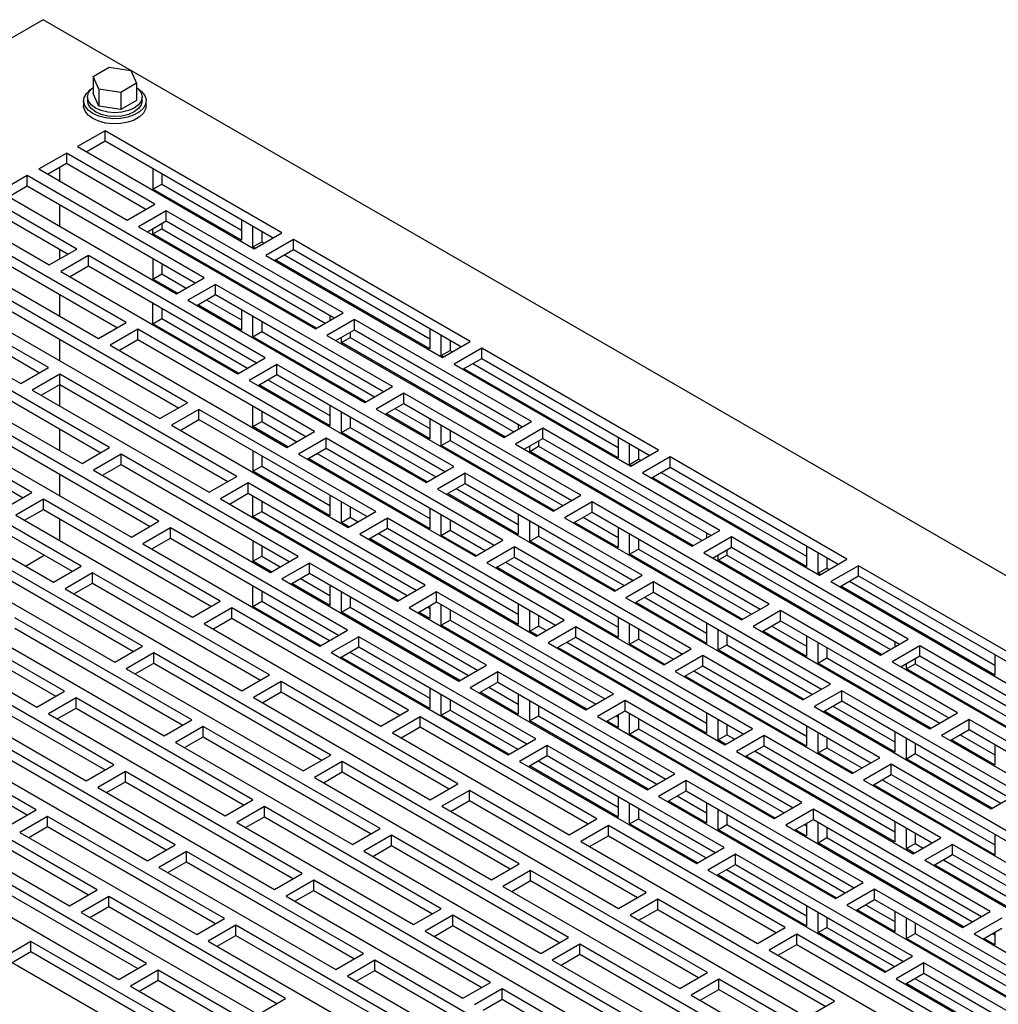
# Model space of a CAD drawing. Header units: inches. Extents: x 0 to 77, y 0 to 59.5.
# Tile 7 of 10: x 51.7 to 59.6, y 20 to 27.8. Entities that reach past the tile are written whole.
import ezdxf

# ---------------------------------------------------------------- set-up
doc = ezdxf.new("R2010")
doc.units = ezdxf.units.IN
doc.header["$LTSCALE"] = 7
doc.header["$MEASUREMENT"] = 0

msp = doc.modelspace()

# ---------------------------------------------------------------- linework, layer by layer
for p, q in [((51.9199, 27.8328), (44.7604, 23.6997)), ((72.0724, 16.199), (51.9199, 27.8328)), ((52.3201, 27.3787), (52.4477, 27.4523)), ((52.4477, 27.4523), (52.622, 27.4254)), ((52.622, 27.4254), (52.6687, 27.3248)), ((52.3668, 27.2781), (52.3201, 27.3787)), ((52.3201, 27.3787), (52.3201, 27.2419)), ((52.6687, 27.3248), (52.5411, 27.2511)), ((52.6687, 27.3248), (52.6687, 27.188)), ((52.3668, 27.1413), (52.3201, 27.2419)), ((52.5411, 27.2511), (52.3668, 27.2781)), ((52.3668, 27.2781), (52.3668, 27.1413)), ((52.5411, 27.2511), (52.5411, 27.1144)), ((52.2444, 27.1848), (52.2444, 27.1439)), ((52.2756, 27.215), (52.2756, 27.1848)), ((52.6687, 27.188), (52.5411, 27.1144)), ((52.7131, 27.1848), (52.7131, 27.215)), ((52.7444, 27.1439), (52.7444, 27.1848)), ((52.5411, 27.1144), (52.3668, 27.1413)), ((52.4157, 26.9454), (52.1948, 26.8179)), ((53.8299, 26.129), (52.4157, 26.9454)), ((52.4157, 26.8638), (52.4157, 26.9454)), ((52.2655, 26.7771), (52.4157, 26.8638)), ((52.4157, 26.8638), (53.7592, 26.0882)), ((51.8854, 26.6393), (52.1064, 26.7669)), ((52.8135, 26.3586), (52.1064, 26.7669)), ((52.1064, 26.7669), (52.1064, 26.6852)), ((52.1948, 26.8179), (53.609, 26.0015)), ((51.9561, 26.5985), (52.1064, 26.6852)), ((52.1064, 26.6852), (52.7428, 26.3178)), ((51.8854, 26.6393), (52.5925, 26.2311)), ((52.0525, 26.6541), (52.0525, 26.5429)), ((52.7993, 26.6423), (52.7993, 26.4779)), ((51.7935, 26.5862), (51.5725, 26.4587)), ((53.2077, 25.7698), (51.7935, 26.5862)), ((51.7935, 26.5046), (51.7935, 26.5862)), ((52.87, 26.6015), (52.87, 26.5188)), ((51.5725, 26.4587), (52.9867, 25.6423)), ((51.6432, 26.4178), (51.7935, 26.5046)), ((51.7935, 26.5046), (53.137, 25.729)), ((52.7993, 26.4779), (52.87, 26.5188)), ((53.5064, 26.0697), (52.7993, 26.4779)), ((52.87, 26.5188), (53.5064, 26.1514)), ((52.1912, 25.9994), (51.4841, 26.4076)), ((51.4841, 26.326), (52.1205, 25.9586)), ((52.0525, 26.3551), (52.0525, 26.1816)), ((52.5925, 26.2311), (52.8135, 26.3586)), ((52.9054, 26.3056), (52.6844, 26.178)), ((54.3196, 25.4892), (52.9054, 26.3056)), ((52.9054, 26.2239), (52.9054, 26.3056)), ((52.5854, 25.4106), (51.1712, 26.227)), ((51.2631, 26.2801), (51.9702, 25.8719)), ((52.7551, 26.1372), (52.9054, 26.2239)), ((52.9054, 26.2239), (54.2489, 25.4483)), ((53.5064, 26.2341), (53.5064, 26.0697)), ((51.1712, 26.1453), (52.5147, 25.3698)), ((52.6844, 26.178), (54.0986, 25.3616)), ((52.7993, 26.1207), (52.7993, 26.1627)), ((52.7993, 26.1207), (52.87, 26.1615)), ((52.87, 26.2035), (52.87, 26.1615)), ((52.87, 26.1615), (54.1772, 25.4069)), ((53.5984, 26.0167), (53.5984, 26.1811)), ((53.6691, 26.1402), (53.6691, 26.0575)), ((50.9502, 26.0994), (52.3645, 25.283)), ((54.1064, 25.3661), (52.7993, 26.1207)), ((53.5984, 26.0167), (53.6691, 26.0575)), ((53.609, 26.0015), (53.8299, 26.129)), ((53.6691, 26.0575), (53.6875, 26.0468)), ((53.9219, 26.076), (53.7009, 25.9484)), ((55.3361, 25.2596), (53.9219, 26.076)), ((53.9219, 25.9943), (53.9219, 26.076)), ((51.9702, 25.8719), (52.1912, 25.9994)), ((52.0525, 25.9979), (52.0525, 25.9193)), ((53.6168, 26.006), (53.5984, 26.0167)), ((53.7716, 25.9076), (53.9219, 25.9943)), ((53.9219, 25.9943), (55.2654, 25.2187)), ((52.2831, 25.9464), (52.0622, 25.8188)), ((53.6974, 25.13), (52.2831, 25.9464)), ((52.2831, 25.8647), (52.2831, 25.9464)), ((52.7993, 25.9239), (52.7993, 25.7594)), ((53.7009, 25.9484), (55.1151, 25.132)), ((55.0126, 25.2003), (53.7795, 25.9121)), ((53.8502, 25.9529), (55.0126, 25.2819)), ((51.9632, 25.0514), (50.549, 25.8678)), ((52.1329, 25.778), (52.2831, 25.8647)), ((52.2831, 25.8647), (53.6266, 25.0891)), ((52.87, 25.8831), (52.87, 25.8002)), ((50.549, 25.7861), (51.8925, 25.0105)), ((52.0622, 25.8188), (53.4764, 25.0024)), ((52.7993, 25.7594), (52.87, 25.8002)), ((52.9945, 25.6467), (52.7993, 25.7594)), ((52.87, 25.8002), (53.0652, 25.6875)), ((52.9867, 25.6423), (53.2077, 25.7698)), ((50.328, 25.7402), (51.7422, 24.9238)), ((53.2996, 25.7167), (53.0786, 25.5892)), ((54.7138, 24.9003), (53.2996, 25.7167)), ((53.2996, 25.6351), (53.2996, 25.7167)), ((53.0751, 24.7707), (51.6609, 25.5871)), ((52.0525, 25.6366), (52.0525, 25.4632)), ((53.0786, 25.5892), (54.4929, 24.7728)), ((53.1494, 25.5484), (53.2996, 25.6351)), ((53.2278, 25.5937), (53.5064, 25.4328)), ((53.2996, 25.6351), (54.6431, 24.8595)), ((51.6609, 25.5055), (53.0044, 24.7299)), ((52.7993, 25.4021), (52.7993, 25.5667)), ((52.87, 25.5259), (52.87, 25.443)), ((53.5064, 25.3512), (53.1571, 25.5528)), ((53.5064, 25.5157), (53.5064, 25.3512)), ((51.4399, 25.4596), (52.8541, 24.6432)), ((52.7993, 25.4021), (52.87, 25.443)), ((52.87, 25.443), (53.5548, 25.0477)), ((53.5984, 25.2981), (53.5984, 25.4626)), ((54.0986, 25.3616), (54.3196, 25.4892)), ((54.4115, 25.4361), (54.1906, 25.3085)), ((54.2135, 25.4688), (54.2135, 25.4279)), ((55.8257, 24.6197), (54.4115, 25.4361)), ((54.4115, 25.3545), (54.4115, 25.4361)), ((52.3645, 25.283), (52.5854, 25.4106)), ((52.6774, 25.3575), (52.4564, 25.23)), ((54.0916, 24.5411), (52.6774, 25.3575)), ((52.6774, 25.2759), (52.6774, 25.3575)), ((53.4841, 25.0068), (52.7993, 25.4021)), ((53.6691, 25.4218), (53.6691, 25.3389)), ((54.2613, 25.2677), (54.4115, 25.3545)), ((54.4115, 25.3545), (55.755, 24.5789)), ((55.0126, 25.3647), (55.0126, 25.2003)), ((52.0525, 25.2794), (52.0525, 25.106)), ((52.5271, 25.1891), (52.6774, 25.2759)), ((52.6774, 25.2759), (54.0208, 24.5003)), ((53.5984, 25.2981), (53.6691, 25.3389)), ((54.5006, 24.7773), (53.5984, 25.2981)), ((53.6691, 25.3389), (54.5713, 24.8181)), ((54.1906, 25.3085), (55.6048, 24.4921)), ((54.3055, 25.2512), (54.3055, 25.2932)), ((54.3055, 25.2512), (54.3762, 25.292)), ((54.3762, 25.334), (54.3762, 25.292)), ((54.3762, 25.292), (55.6833, 24.5375)), ((55.1045, 25.1472), (55.1045, 25.3116)), ((55.1752, 25.2708), (55.1752, 25.188)), ((52.4528, 24.4115), (51.0386, 25.2279)), ((52.4564, 25.23), (53.8706, 24.4136)), ((55.6126, 24.4966), (54.3055, 25.2512)), ((55.1151, 25.132), (55.3361, 25.2596)), ((55.428, 25.2065), (55.207, 25.0789)), ((56.8422, 24.3901), (55.428, 25.2065)), ((55.428, 25.1248), (55.428, 25.2065)), ((51.0386, 25.1463), (52.3821, 24.3707)), ((53.4764, 25.0024), (53.6974, 25.13)), ((55.1045, 25.1472), (55.1752, 25.188)), ((55.123, 25.1365), (55.1045, 25.1472)), ((55.1752, 25.188), (55.1937, 25.1773)), ((55.2778, 25.0381), (55.428, 25.1248)), ((55.428, 25.1248), (56.7715, 24.3493)), ((50.8177, 25.1004), (52.2319, 24.284)), ((51.7422, 24.9238), (51.9632, 25.0514)), ((53.7893, 25.0769), (53.5683, 24.9493)), ((55.2035, 24.2605), (53.7893, 25.0769)), ((53.7893, 24.9952), (53.7893, 25.0769)), ((55.207, 25.0789), (56.6212, 24.2625)), ((56.5187, 24.3308), (55.2856, 25.0426)), ((55.3563, 25.0835), (56.5187, 24.4124)), ((52.0551, 24.9983), (51.8341, 24.8707)), ((53.4693, 24.1819), (52.0551, 24.9983)), ((52.0551, 24.9167), (52.0551, 24.9983)), ((53.639, 24.9085), (53.7893, 24.9952)), ((53.7174, 24.9538), (54.2135, 24.6674)), ((53.7893, 24.9952), (55.1328, 24.2197)), ((51.9049, 24.8299), (52.0551, 24.9167)), ((52.0525, 24.9151), (52.0525, 24.7447)), ((52.0551, 24.9167), (53.3986, 24.1411)), ((53.5683, 24.9493), (54.9825, 24.1329)), ((54.2135, 24.5857), (53.6467, 24.9129)), ((54.4929, 24.7728), (54.7138, 24.9003)), ((51.8306, 24.0523), (50.4164, 24.8687)), ((51.8341, 24.8707), (53.2483, 24.0543)), ((54.8057, 24.8473), (54.5848, 24.7197)), ((56.22, 24.0309), (54.8057, 24.8473)), ((54.8057, 24.7656), (54.8057, 24.8473)), ((50.4164, 24.787), (51.7599, 24.0115)), ((52.8541, 24.6432), (53.0751, 24.7707)), ((53.167, 24.7177), (52.9461, 24.5901)), ((54.5812, 23.9013), (53.167, 24.7177)), ((53.167, 24.636), (53.167, 24.7177)), ((53.5984, 24.5795), (53.5984, 24.7442)), ((54.2135, 24.7503), (54.2135, 24.5857)), ((54.5848, 24.7197), (55.999, 23.9033)), ((54.6555, 24.6789), (54.8057, 24.7656)), ((54.734, 24.7242), (55.0126, 24.5633)), ((54.8057, 24.7656), (56.1492, 23.99)), ((52.8471, 23.8227), (51.4328, 24.6391)), ((53.6691, 24.7034), (53.6691, 24.6204)), ((54.3055, 24.5327), (54.3055, 24.6972)), ((54.3762, 24.6564), (54.3762, 24.5735)), ((55.0126, 24.4817), (54.6633, 24.6834)), ((55.0126, 24.6462), (55.0126, 24.4817)), ((52.0525, 24.561), (52.0525, 24.3875)), ((52.9461, 24.5901), (54.3603, 23.7737)), ((53.0168, 24.5493), (53.167, 24.636)), ((53.167, 24.636), (54.5105, 23.8604)), ((53.5984, 24.5795), (53.6691, 24.6204)), ((53.8783, 24.418), (53.5984, 24.5795)), ((53.6691, 24.6204), (53.949, 24.4588)), ((54.3055, 24.5327), (54.3762, 24.5735)), ((54.3762, 24.5735), (55.0609, 24.1782)), ((55.1045, 24.4286), (55.1045, 24.5932)), ((55.6048, 24.4921), (55.8257, 24.6197)), ((55.9177, 24.5666), (55.6967, 24.4391)), ((55.7197, 24.5993), (55.7197, 24.5585)), ((57.3319, 23.7502), (55.9177, 24.5666)), ((55.9177, 24.485), (55.9177, 24.5666)), ((51.2119, 24.5115), (52.6261, 23.6951)), ((51.4328, 24.5574), (52.7763, 23.7819)), ((53.8706, 24.4136), (54.0916, 24.5411)), ((54.1835, 24.4881), (53.9625, 24.3605)), ((55.5977, 23.6716), (54.1835, 24.4881)), ((54.1835, 24.4064), (54.1835, 24.4881)), ((54.9902, 24.1374), (54.3055, 24.5327)), ((55.1752, 24.5523), (55.1752, 24.4695)), ((55.7674, 24.3982), (55.9177, 24.485)), ((55.9177, 24.485), (57.2612, 23.7094)), ((56.5187, 24.4952), (56.5187, 24.3308)), ((52.2319, 24.284), (52.4528, 24.4115)), ((54.0332, 24.3197), (54.1835, 24.4064)), ((54.1835, 24.4064), (55.527, 23.6308)), ((55.1045, 24.4286), (55.1752, 24.4695)), ((56.0067, 23.9078), (55.1045, 24.4286)), ((55.1752, 24.4695), (56.0775, 23.9486)), ((55.6967, 24.4391), (57.1109, 23.6227)), ((55.8116, 24.3817), (55.8116, 24.4237)), ((55.8116, 24.3817), (55.8823, 24.4226)), ((55.8823, 24.4646), (55.8823, 24.4226)), ((55.8823, 24.4226), (57.1894, 23.668)), ((56.6106, 24.2777), (56.6106, 24.4421)), ((52.5448, 24.3584), (52.3238, 24.2309)), ((53.959, 23.542), (52.5448, 24.3584)), ((52.5448, 24.2768), (52.5448, 24.3584)), ((53.5984, 24.387), (53.5984, 24.2223)), ((53.6691, 24.3462), (53.6691, 24.2631)), ((53.9625, 24.3605), (55.3767, 23.5441)), ((55.0126, 23.7631), (54.0409, 24.3241)), ((54.1116, 24.3649), (55.0126, 23.8448)), ((57.1187, 23.6272), (55.8116, 24.3817)), ((56.6212, 24.2625), (56.8422, 24.3901)), ((56.6813, 24.4013), (56.6813, 24.3185)), ((56.9341, 24.337), (56.7132, 24.2095)), ((58.3484, 23.5206), (56.9341, 24.337)), ((56.9341, 24.2554), (56.9341, 24.337)), ((52.2248, 23.4635), (50.8106, 24.2799)), ((52.3945, 24.1901), (52.5448, 24.2768)), ((52.5448, 24.2768), (53.8883, 23.5012)), ((53.5984, 24.2223), (53.6691, 24.2631)), ((53.6691, 24.2631), (54.2135, 23.9488)), ((54.9825, 24.1329), (55.2035, 24.2605)), ((56.6106, 24.2777), (56.6813, 24.3185)), ((56.6291, 24.2671), (56.6106, 24.2777)), ((56.6813, 24.3185), (56.6998, 24.3079)), ((56.7839, 24.1686), (56.9341, 24.2554)), ((56.9341, 24.2554), (58.2776, 23.4798)), ((50.8106, 24.1982), (52.1541, 23.4226)), ((52.0525, 24.1997), (52.0525, 24.0263)), ((52.3238, 24.2309), (53.738, 23.4145)), ((53.2483, 24.0543), (53.4693, 24.1819)), ((54.2135, 23.8672), (53.5984, 24.2223)), ((55.2954, 24.2074), (55.0744, 24.0798)), ((56.7096, 23.391), (55.2954, 24.2074)), ((55.2954, 24.1258), (55.2954, 24.2074)), ((56.7132, 24.2095), (58.1274, 23.393)), ((58.0249, 23.4613), (56.7917, 24.1732)), ((56.8625, 24.214), (58.0249, 23.5429)), ((50.5896, 24.1523), (52.0038, 23.3359)), ((53.5612, 24.1288), (53.3403, 24.0013)), ((54.9755, 23.3124), (53.5612, 24.1288)), ((53.5612, 24.0472), (53.5612, 24.1288)), ((55.1452, 24.039), (55.2954, 24.1258)), ((55.2954, 24.1258), (56.6389, 23.3502)), ((51.6096, 23.9247), (51.8306, 24.0523)), ((53.411, 23.9604), (53.5612, 24.0472)), ((53.5612, 24.0472), (54.9047, 23.2716)), ((53.5984, 23.861), (53.5984, 24.0257)), ((54.2135, 24.0319), (54.2135, 23.8672)), ((55.0744, 24.0798), (56.4887, 23.2634)), ((55.7197, 23.7163), (55.1529, 24.0435)), ((55.2236, 24.0843), (55.7197, 23.7979)), ((55.999, 23.9033), (56.22, 24.0309)), ((51.9225, 23.9992), (51.7015, 23.8717)), ((53.3367, 23.1828), (51.9225, 23.9992)), ((51.9225, 23.9176), (51.9225, 23.9992)), ((53.3403, 24.0013), (54.7545, 23.1849)), ((53.6691, 23.9849), (53.6691, 23.9018)), ((54.3055, 23.8141), (54.3055, 23.9788)), ((54.3762, 23.938), (54.3762, 23.8549)), ((56.3119, 23.9778), (56.0909, 23.8502)), ((57.7261, 23.1614), (56.3119, 23.9778)), ((56.3119, 23.8961), (56.3119, 23.9778)), ((51.7015, 23.8717), (53.1158, 23.0553)), ((51.7723, 23.8308), (51.9225, 23.9176)), ((51.9225, 23.9176), (53.266, 23.142)), ((53.5984, 23.861), (53.6691, 23.9018)), ((54.762, 23.1892), (53.5984, 23.861)), ((53.6691, 23.9018), (54.8327, 23.23)), ((54.3055, 23.8141), (54.3762, 23.8549)), ((54.3603, 23.7737), (54.5812, 23.9013)), ((54.3762, 23.8549), (54.4386, 23.8189)), ((55.0126, 23.9278), (55.0126, 23.7631)), ((55.1045, 23.7101), (55.1045, 23.8747)), ((55.7197, 23.8808), (55.7197, 23.7163)), ((56.1616, 23.8094), (56.3119, 23.8961)), ((56.2401, 23.8547), (56.5187, 23.6939)), ((56.3119, 23.8961), (57.6554, 23.1206)), ((52.0525, 23.8426), (52.0525, 23.6691)), ((52.6261, 23.6951), (52.8471, 23.8227)), ((54.3679, 23.7781), (54.3055, 23.8141)), ((54.6732, 23.8482), (54.4522, 23.7206)), ((56.0874, 23.0318), (54.6732, 23.8482)), ((54.6732, 23.7665), (54.6732, 23.8482)), ((55.1752, 23.8339), (55.1752, 23.7509)), ((55.8116, 23.6632), (55.8116, 23.8278)), ((55.8823, 23.7869), (55.8823, 23.704)), ((56.0909, 23.8502), (57.5051, 23.0338)), ((56.5187, 23.6122), (56.1694, 23.8139)), ((56.5187, 23.7767), (56.5187, 23.6122)), ((52.939, 23.7696), (52.718, 23.6421)), ((54.3532, 22.9532), (52.939, 23.7696)), ((52.939, 23.688), (52.939, 23.7696)), ((54.4522, 23.7206), (55.8664, 22.9042)), ((54.5229, 23.6798), (54.6732, 23.7665)), ((54.6012, 23.725), (55.7197, 23.0793)), ((54.6732, 23.7665), (56.0167, 22.991)), ((55.1045, 23.7101), (55.1752, 23.7509)), ((55.3844, 23.5485), (55.1045, 23.7101)), ((55.1752, 23.7509), (55.4551, 23.5893)), ((55.8116, 23.6632), (55.8823, 23.704)), ((55.8823, 23.704), (56.5671, 23.3087)), ((56.6106, 23.5592), (56.6106, 23.7237)), ((57.1109, 23.6227), (57.3319, 23.7502)), ((57.4238, 23.6972), (57.2028, 23.5696)), ((57.2258, 23.7298), (57.2258, 23.689)), ((58.838, 22.8807), (57.4238, 23.6972)), ((57.4238, 23.6155), (57.4238, 23.6972)), ((52.7145, 22.8236), (51.3003, 23.64)), ((52.718, 23.6421), (54.1322, 22.8256)), ((52.7887, 23.6012), (52.939, 23.688)), ((52.939, 23.688), (54.2825, 22.9124)), ((53.5984, 23.6686), (53.5984, 23.5038)), ((53.6691, 23.6278), (53.6691, 23.5446)), ((55.7197, 22.9977), (54.5305, 23.6842)), ((55.3767, 23.5441), (55.5977, 23.6716)), ((55.6896, 23.6186), (55.4687, 23.491)), ((57.1038, 22.8022), (55.6896, 23.6186)), ((55.6896, 23.5369), (55.6896, 23.6186)), ((56.4964, 23.2679), (55.8116, 23.6632)), ((56.6813, 23.6829), (56.6813, 23.6)), ((57.2736, 23.5288), (57.4238, 23.6155)), ((57.4238, 23.6155), (58.7673, 22.8399)), ((58.0249, 23.6257), (58.0249, 23.4613)), ((51.3003, 23.5584), (52.6438, 22.7828)), ((51.7799, 23.4652), (51.9301, 23.5519)), ((53.5984, 23.5038), (53.6691, 23.5446)), ((53.6691, 23.5446), (53.8162, 23.4596)), ((53.738, 23.4145), (53.959, 23.542)), ((55.5394, 23.4502), (55.6896, 23.5369)), ((55.6896, 23.5369), (57.0331, 22.7613)), ((56.6106, 23.5592), (56.6813, 23.6)), ((57.5129, 23.0383), (56.6106, 23.5592)), ((56.6813, 23.6), (57.5836, 23.0791)), ((57.2028, 23.5696), (58.6171, 22.7532)), ((57.3177, 23.5123), (57.3177, 23.5543)), ((57.3177, 23.5123), (57.3885, 23.5531)), ((57.3885, 23.5951), (57.3885, 23.5531)), ((57.3885, 23.5531), (58.6956, 22.7985)), ((58.1168, 23.4082), (58.1168, 23.5726)), ((51.0793, 23.5124), (52.4935, 22.696)), ((52.0038, 23.3359), (52.2248, 23.4635)), ((53.7455, 23.4188), (53.5984, 23.5038)), ((54.0509, 23.489), (53.8299, 23.3614)), ((55.4651, 22.6726), (54.0509, 23.489)), ((54.0509, 23.4073), (54.0509, 23.489)), ((55.4687, 23.491), (56.8829, 22.6746)), ((55.6177, 23.4954), (56.5187, 22.9753)), ((58.6249, 22.7577), (57.3177, 23.5123)), ((58.1274, 23.393), (58.3484, 23.5206)), ((58.1875, 23.5318), (58.1875, 23.4491)), ((58.4403, 23.4675), (58.2193, 23.34)), ((59.8545, 22.6511), (58.4403, 23.4675)), ((58.4403, 23.3859), (58.4403, 23.4675)), ((52.3167, 23.4104), (52.0958, 23.2828)), ((53.7309, 22.594), (52.3167, 23.4104)), ((52.3167, 23.3287), (52.3167, 23.4104)), ((53.9007, 23.3206), (54.0509, 23.4073)), ((54.0509, 23.4073), (55.3944, 22.6317)), ((56.5187, 22.8937), (55.547, 23.4546)), ((56.4887, 23.2634), (56.7096, 23.391)), ((58.1168, 23.4082), (58.1875, 23.4491)), ((58.1352, 23.3976), (58.1168, 23.4082)), ((58.1875, 23.4491), (58.2059, 23.4384)), ((58.29, 23.2992), (58.4403, 23.3859)), ((58.4403, 23.3859), (59.7838, 22.6103)), ((52.1665, 23.242), (52.3167, 23.3287)), ((52.3167, 23.3287), (53.6602, 22.5532)), ((53.5984, 23.1424), (53.5984, 23.3073)), ((53.8299, 23.3614), (55.2442, 22.545)), ((54.2135, 23.1486), (53.9082, 23.3249)), ((53.9789, 23.3657), (54.2135, 23.2303)), ((54.2135, 23.3134), (54.2135, 23.1486)), ((54.7545, 23.1849), (54.9755, 23.3124)), ((56.8016, 23.3379), (56.5806, 23.2104)), ((58.2158, 22.5215), (56.8016, 23.3379)), ((56.8016, 23.2563), (56.8016, 23.3379)), ((58.2193, 23.34), (59.6335, 22.5236)), ((59.531, 22.5918), (58.2979, 23.3037)), ((58.3686, 23.3445), (59.531, 22.6735)), ((52.0922, 22.4644), (50.678, 23.2808)), ((52.0958, 23.2828), (53.51, 22.4664)), ((53.6691, 23.2665), (53.6691, 23.1833)), ((54.3055, 23.0956), (54.3055, 23.2604)), ((55.0674, 23.2594), (54.8464, 23.1318)), ((56.4816, 22.443), (55.0674, 23.2594)), ((55.0674, 23.1777), (55.0674, 23.2594)), ((56.6513, 23.1695), (56.8016, 23.2563)), ((56.8016, 23.2563), (58.145, 22.4807)), ((50.457, 23.1532), (51.8713, 22.3368)), ((50.678, 23.1991), (52.0215, 22.4236)), ((53.1158, 23.0553), (53.3367, 23.1828)), ((53.5984, 23.1424), (53.6691, 23.1833)), ((53.6691, 23.1833), (54.2104, 22.8708)), ((54.3762, 23.2195), (54.3762, 23.1364)), ((54.9171, 23.091), (55.0674, 23.1777)), ((55.0126, 23.1461), (55.0126, 23.0446)), ((55.0674, 23.1777), (56.4109, 22.4021)), ((55.1045, 22.9915), (55.1045, 23.1563)), ((55.7197, 23.1624), (55.7197, 22.9977)), ((56.5806, 23.2104), (57.9948, 22.394)), ((57.2258, 22.8468), (56.659, 23.174)), ((56.7297, 23.2148), (57.2258, 22.9284)), ((57.5051, 23.0338), (57.7261, 23.1614)), ((53.4287, 23.1298), (53.2077, 23.0022)), ((54.8429, 22.3133), (53.4287, 23.1298)), ((53.4287, 23.0481), (53.4287, 23.1298)), ((54.1397, 22.8299), (53.5984, 23.1424)), ((54.3055, 23.0956), (54.3762, 23.1364)), ((55.2517, 22.5493), (54.3055, 23.0956)), ((54.3762, 23.1364), (55.3224, 22.5902)), ((54.8464, 23.1318), (56.2606, 22.3154)), ((55.0126, 23.0446), (54.9247, 23.0953)), ((54.9954, 23.1361), (55.0126, 23.1262)), ((55.1752, 23.1155), (55.1752, 23.0323)), ((55.8116, 22.9446), (55.8116, 23.1093)), ((55.8823, 23.0685), (55.8823, 22.9855)), ((57.818, 23.1083), (57.5971, 22.9808)), ((59.2322, 22.2919), (57.818, 23.1083)), ((57.818, 23.0267), (57.818, 23.1083)), ((53.1087, 22.2348), (51.6945, 23.0512)), ((53.2077, 23.0022), (54.6219, 22.1858)), ((53.2784, 22.9614), (53.4287, 23.0481)), ((53.4287, 23.0481), (54.7721, 22.2725)), ((55.1045, 22.9915), (55.1752, 23.0323)), ((56.2682, 22.3197), (55.1045, 22.9915)), ((55.1752, 23.0323), (56.3389, 22.3606)), ((55.8116, 22.9446), (55.8823, 22.9855)), ((55.8664, 22.9042), (56.0874, 23.0318)), ((55.8823, 22.9855), (55.9447, 22.9494)), ((56.5187, 23.0583), (56.5187, 22.8937)), ((56.6106, 22.8406), (56.6106, 23.0052)), ((57.2258, 23.0114), (57.2258, 22.8468)), ((57.6678, 22.9399), (57.818, 23.0267)), ((57.818, 23.0267), (59.1615, 22.2511)), ((51.4735, 22.9236), (52.8877, 22.1072)), ((51.6945, 22.9695), (53.038, 22.1939)), ((54.1322, 22.8256), (54.3532, 22.9532)), ((55.874, 22.9086), (55.8116, 22.9446)), ((56.1793, 22.9787), (55.9583, 22.8512)), ((57.5935, 22.1623), (56.1793, 22.9787)), ((56.1793, 22.8971), (56.1793, 22.9787)), ((56.6813, 22.9644), (56.6813, 22.8814)), ((57.3177, 22.7937), (57.3177, 22.9583)), ((57.3885, 22.9175), (57.3885, 22.8345)), ((57.5971, 22.9808), (59.0113, 22.1644)), ((58.0249, 22.7427), (57.6755, 22.9444)), ((57.7462, 22.9852), (58.0249, 22.8244)), ((58.0249, 22.9073), (58.0249, 22.7427)), ((54.4451, 22.9001), (54.2242, 22.7726)), ((55.8593, 22.0837), (54.4451, 22.9001)), ((54.4451, 22.8185), (54.4451, 22.9001)), ((55.9583, 22.8512), (57.3725, 22.0347)), ((56.0291, 22.8103), (56.1793, 22.8971)), ((56.1074, 22.8555), (57.2258, 22.2099)), ((56.1793, 22.8971), (57.5228, 22.1215)), ((56.6106, 22.8406), (56.6813, 22.8814)), ((56.8905, 22.679), (56.6106, 22.8406)), ((56.6813, 22.8814), (56.9612, 22.7198)), ((57.3177, 22.7937), (57.3885, 22.8345)), ((57.3885, 22.8345), (58.0732, 22.4392)), ((58.1168, 22.6897), (58.1168, 22.8542)), ((58.6171, 22.7532), (58.838, 22.8807)), ((58.732, 22.8603), (58.732, 22.8195)), ((52.4935, 22.696), (52.7145, 22.8236)), ((52.8064, 22.7705), (52.5854, 22.643)), ((54.2206, 21.9541), (52.8064, 22.7705)), ((52.8064, 22.6889), (52.8064, 22.7705)), ((54.2242, 22.7726), (55.6384, 21.9562)), ((54.2949, 22.7317), (54.4451, 22.8185)), ((54.373, 22.7769), (55.0126, 22.4077)), ((54.4451, 22.8185), (55.7886, 22.0429)), ((57.2258, 22.1282), (56.0367, 22.8147)), ((56.8829, 22.6746), (57.1038, 22.8022)), ((58.0025, 22.3984), (57.3177, 22.7937)), ((58.1875, 22.8134), (58.1875, 22.7305)), ((58.9299, 22.8277), (58.709, 22.7001)), ((60.3442, 22.0113), (58.9299, 22.8277)), ((58.9299, 22.746), (58.9299, 22.8277)), ((59.531, 22.7562), (59.531, 22.5918)), ((52.4864, 21.8755), (51.0722, 22.692)), ((52.6562, 22.6021), (52.8064, 22.6889)), ((52.8064, 22.6889), (54.1499, 21.9133)), ((55.0126, 22.326), (54.3023, 22.736)), ((55.2442, 22.545), (55.4651, 22.6726)), ((57.1958, 22.7491), (56.9748, 22.6215)), ((58.61, 21.9327), (57.1958, 22.7491)), ((57.1958, 22.6674), (57.1958, 22.7491)), ((58.1168, 22.6897), (58.1875, 22.7305)), ((59.019, 22.1688), (58.1168, 22.6897)), ((58.1875, 22.7305), (59.0897, 22.2096)), ((58.709, 22.7001), (60.1232, 21.8837)), ((58.7797, 22.6593), (58.9299, 22.746)), ((58.8239, 22.6428), (58.8239, 22.6848)), ((58.8239, 22.6428), (58.8946, 22.6836)), ((58.8946, 22.7256), (58.8946, 22.6836)), ((58.8946, 22.6836), (60.2017, 21.929)), ((58.9299, 22.746), (60.2734, 21.9704)), ((51.0722, 22.6103), (52.4157, 21.8347)), ((52.5854, 22.643), (53.9996, 21.8266)), ((53.51, 22.4664), (53.7309, 22.594)), ((55.557, 22.6195), (55.3361, 22.4919)), ((56.9713, 21.8031), (55.557, 22.6195)), ((55.557, 22.5378), (55.557, 22.6195)), ((56.9748, 22.6215), (58.389, 21.8051)), ((57.0455, 22.5807), (57.1958, 22.6674)), ((57.1239, 22.626), (58.0249, 22.1058)), ((57.1958, 22.6674), (58.5393, 21.8919)), ((60.131, 21.8882), (58.8239, 22.6428)), ((50.8513, 22.5644), (52.2655, 21.748)), ((53.8229, 22.5409), (53.6019, 22.4134)), ((55.2371, 21.7245), (53.8229, 22.5409)), ((53.8229, 22.4593), (53.8229, 22.5409)), ((55.4068, 22.4511), (55.557, 22.5378)), ((55.557, 22.5378), (56.9005, 21.7623)), ((58.0249, 22.0242), (57.0532, 22.5851)), ((57.9948, 22.394), (58.2158, 22.5215)), ((51.8713, 22.3368), (52.0922, 22.4644)), ((53.6726, 22.3725), (53.8229, 22.4593)), ((53.8229, 22.4593), (55.1664, 21.6837)), ((55.0126, 22.4909), (55.0126, 22.326)), ((55.1045, 22.273), (55.1045, 22.4378)), ((55.3361, 22.4919), (56.7503, 21.6755)), ((55.7197, 22.2791), (55.4143, 22.4554)), ((55.485, 22.4963), (55.7197, 22.3608)), ((55.7197, 22.444), (55.7197, 22.2791)), ((56.2606, 22.3154), (56.4816, 22.443)), ((58.3077, 22.4685), (58.0867, 22.3409)), ((59.7219, 21.6521), (58.3077, 22.4685)), ((58.3077, 22.3868), (58.3077, 22.4685)), ((52.1841, 22.4113), (51.9632, 22.2838)), ((53.5984, 21.5949), (52.1841, 22.4113)), ((52.1841, 22.3297), (52.1841, 22.4113)), ((53.6019, 22.4134), (55.0161, 21.5969)), ((55.1752, 22.397), (55.1752, 22.3138)), ((55.8116, 22.2261), (55.8116, 22.3909)), ((56.5735, 22.3899), (56.3525, 22.2623)), ((57.9877, 21.5735), (56.5735, 22.3899)), ((56.5735, 22.3082), (56.5735, 22.3899)), ((58.1574, 22.3001), (58.3077, 22.3868)), ((58.3077, 22.3868), (59.6512, 21.6112)), ((51.8642, 21.5163), (50.45, 22.3327)), ((51.9632, 22.2838), (53.3774, 21.4673)), ((52.0339, 22.2429), (52.1841, 22.3297)), ((52.1841, 22.3297), (53.5276, 21.5541)), ((54.6219, 22.1858), (54.8429, 22.3133)), ((55.1045, 22.273), (55.1752, 22.3138)), ((55.1752, 22.3138), (55.7165, 22.0013)), ((55.8823, 22.3501), (55.8823, 22.2669)), ((56.4233, 22.2215), (56.5735, 22.3082)), ((56.5735, 22.3082), (57.917, 21.5326)), ((56.6106, 22.122), (56.6106, 22.2868)), ((57.2258, 22.2929), (57.2258, 22.1282)), ((58.0867, 22.3409), (59.5009, 21.5245)), ((58.732, 21.9773), (58.1651, 22.3045)), ((58.2359, 22.3453), (58.732, 22.0589)), ((59.0113, 22.1644), (59.2322, 22.2919)), ((50.45, 22.2511), (51.7935, 21.4755)), ((52.8877, 22.1072), (53.1087, 22.2348)), ((54.9348, 22.2603), (54.7138, 22.1327)), ((56.349, 21.4439), (54.9348, 22.2603)), ((54.9348, 22.1786), (54.9348, 22.2603)), ((55.6458, 21.9605), (55.1045, 22.273)), ((55.8116, 22.2261), (55.8823, 22.2669)), ((56.7578, 21.6799), (55.8116, 22.2261)), ((55.8823, 22.2669), (56.8285, 21.7207)), ((56.3525, 22.2623), (57.7668, 21.4459)), ((56.5187, 22.1751), (56.4308, 22.2259)), ((56.5015, 22.2667), (56.5187, 22.2568)), ((56.5187, 22.2766), (56.5187, 22.1751)), ((56.6813, 22.246), (56.6813, 22.1629)), ((57.3177, 22.0752), (57.3177, 22.2399)), ((57.3885, 22.199), (57.3885, 22.116)), ((59.3242, 22.2388), (59.1032, 22.1113)), ((60.7384, 21.4224), (59.3242, 22.2388)), ((59.3242, 22.1572), (59.3242, 22.2388)), ((53.2006, 22.1817), (52.9796, 22.0541)), ((54.6148, 21.3653), (53.2006, 22.1817)), ((53.2006, 22.1), (53.2006, 22.1817)), ((54.7138, 22.1327), (56.128, 21.3163)), ((54.7845, 22.0919), (54.9348, 22.1786)), ((54.9348, 22.1786), (56.2783, 21.403)), ((56.6106, 22.122), (56.6813, 22.1629)), ((57.7743, 21.4503), (56.6106, 22.122)), ((56.6813, 22.1629), (57.845, 21.4911)), ((57.3725, 22.0347), (57.5935, 22.1623)), ((58.0249, 22.1888), (58.0249, 22.0242)), ((58.1168, 21.9711), (58.1168, 22.1358)), ((58.732, 22.1419), (58.732, 21.9773)), ((59.1739, 22.0705), (59.3242, 22.1572)), ((59.3242, 22.1572), (60.6677, 21.3816)), ((52.9761, 21.2357), (51.5619, 22.0521)), ((52.9796, 22.0541), (54.3939, 21.2377)), ((53.0504, 22.0133), (53.2006, 22.1)), ((53.2006, 22.1), (54.5441, 21.3245)), ((55.6384, 21.9562), (55.8593, 22.0837)), ((57.3177, 22.0752), (57.3885, 22.116)), ((57.3801, 22.0391), (57.3177, 22.0752)), ((57.3885, 22.116), (57.4509, 22.08)), ((57.6854, 22.1092), (57.4645, 21.9817)), ((59.0997, 21.2928), (57.6854, 22.1092)), ((57.6854, 22.0276), (57.6854, 22.1092)), ((58.1875, 22.0949), (58.1875, 22.0119)), ((58.8239, 21.9242), (58.8239, 22.0888)), ((58.8946, 22.048), (58.8946, 21.9651)), ((59.1032, 22.1113), (60.5174, 21.2949)), ((59.531, 21.8733), (59.1817, 22.0749)), ((59.2524, 22.1158), (59.531, 21.9549)), ((51.5619, 21.9704), (52.9054, 21.1949)), ((55.9513, 22.0307), (55.7303, 21.9031)), ((57.3655, 21.2143), (55.9513, 22.0307)), ((55.9513, 21.949), (55.9513, 22.0307)), ((57.4645, 21.9817), (58.8787, 21.1653)), ((57.5352, 21.9409), (57.6854, 22.0276)), ((57.6135, 21.9861), (58.732, 21.3404)), ((57.6854, 22.0276), (59.0289, 21.252)), ((58.1168, 21.9711), (58.1875, 22.0119)), ((58.3967, 21.8095), (58.1168, 21.9711)), ((58.1875, 22.0119), (58.4674, 21.8504)), ((58.8239, 21.9242), (58.8946, 21.9651)), ((58.8946, 21.9651), (59.5794, 21.5698)), ((59.531, 22.0378), (59.531, 21.8733)), ((51.3409, 21.9245), (52.7551, 21.1081)), ((53.9996, 21.8266), (54.2206, 21.9541)), ((54.3125, 21.9011), (54.0916, 21.7735)), ((55.7268, 21.0847), (54.3125, 21.9011)), ((54.3125, 21.8194), (54.3125, 21.9011)), ((55.7303, 21.9031), (57.1445, 21.0867)), ((55.801, 21.8623), (55.9513, 21.949)), ((55.8792, 21.9074), (56.5187, 21.5382)), ((55.9513, 21.949), (57.2948, 21.1734)), ((58.732, 21.2588), (57.5428, 21.9452)), ((58.389, 21.8051), (58.61, 21.9327)), ((59.5086, 21.5289), (58.8239, 21.9242)), ((52.2655, 21.748), (52.4864, 21.8755)), ((52.5784, 21.8225), (52.3574, 21.6949)), ((53.9926, 21.0061), (52.5784, 21.8225)), ((52.5784, 21.7408), (52.5784, 21.8225)), ((54.1623, 21.7327), (54.3125, 21.8194)), ((54.3125, 21.8194), (55.656, 21.0438)), ((56.5187, 21.4566), (55.8085, 21.8666)), ((58.7019, 21.8796), (58.4809, 21.7521)), ((60.1161, 21.0632), (58.7019, 21.8796)), ((58.7019, 21.798), (58.7019, 21.8796)), ((52.4281, 21.6541), (52.5784, 21.7408)), ((52.5784, 21.7408), (53.9219, 20.9652)), ((54.0916, 21.7735), (55.5058, 20.9571)), ((56.7503, 21.6755), (56.9713, 21.8031)), ((57.0632, 21.75), (56.8422, 21.6225)), ((58.4774, 20.9336), (57.0632, 21.75)), ((57.0632, 21.6684), (57.0632, 21.75)), ((58.4809, 21.7521), (59.8951, 20.9357)), ((58.5517, 21.7112), (58.7019, 21.798)), ((58.63, 21.7565), (59.531, 21.2364)), ((58.7019, 21.798), (60.0454, 21.0224)), ((52.3539, 20.8765), (50.9396, 21.6929)), ((52.3574, 21.6949), (53.7716, 20.8785)), ((55.0161, 21.5969), (55.2371, 21.7245)), ((55.329, 21.6714), (55.108, 21.5439)), ((56.7432, 20.855), (55.329, 21.6714)), ((55.329, 21.5898), (55.329, 21.6714)), ((56.9129, 21.5816), (57.0632, 21.6684)), ((57.0632, 21.6684), (58.4067, 20.8928)), ((59.531, 21.1547), (58.5593, 21.7157)), ((59.5009, 21.5245), (59.7219, 21.6521)), ((50.9396, 21.6112), (52.2831, 20.8356)), ((53.3774, 21.4673), (53.5984, 21.5949)), ((55.1788, 21.5031), (55.329, 21.5898)), ((55.329, 21.5898), (56.6725, 20.8142)), ((56.5187, 21.6214), (56.5187, 21.4566)), ((56.8422, 21.6225), (58.2564, 20.8061)), ((57.2258, 21.4097), (56.9204, 21.586)), ((56.9911, 21.6268), (57.2258, 21.4913)), ((57.2258, 21.5745), (57.2258, 21.4097)), ((57.7668, 21.4459), (57.9877, 21.5735)), ((50.7187, 21.5653), (52.1329, 20.7489)), ((51.6432, 21.3888), (51.8642, 21.5163)), ((53.6903, 21.5418), (53.4693, 21.4143)), ((55.1045, 20.7254), (53.6903, 21.5418)), ((53.6903, 21.4602), (53.6903, 21.5418)), ((55.108, 21.5439), (56.5222, 20.7275)), ((56.6106, 21.4035), (56.6106, 21.5684)), ((56.6813, 21.5275), (56.6813, 21.4443)), ((57.3177, 21.3566), (57.3177, 21.5214)), ((58.0797, 21.5204), (57.8587, 21.3928)), ((59.4939, 20.704), (58.0797, 21.5204)), ((58.0797, 21.4388), (58.0797, 21.5204)), ((51.9561, 21.4633), (51.7351, 21.3357)), ((53.3703, 20.6469), (51.9561, 21.4633)), ((51.9561, 21.3816), (51.9561, 21.4633)), ((53.4693, 21.4143), (54.8835, 20.5979)), ((53.54, 21.3734), (53.6903, 21.4602)), ((53.6903, 21.4602), (55.0338, 20.6846)), ((56.128, 21.3163), (56.349, 21.4439)), ((56.6106, 21.4035), (56.6813, 21.4443)), ((56.6813, 21.4443), (57.2227, 21.1318)), ((57.3885, 21.4806), (57.3885, 21.3974)), ((57.9294, 21.352), (58.0797, 21.4388)), ((58.0797, 21.4388), (59.4231, 20.6632)), ((58.1168, 21.2526), (58.1168, 21.4173)), ((58.732, 21.4234), (58.732, 21.2588)), ((51.7351, 21.3357), (53.1494, 20.5193)), ((51.8059, 21.2949), (51.9561, 21.3816)), ((51.9561, 21.3816), (53.2996, 20.606)), ((54.3939, 21.2377), (54.6148, 21.3653)), ((56.4409, 21.3908), (56.22, 21.2632)), ((57.8551, 20.5744), (56.4409, 21.3908)), ((56.4409, 21.3092), (56.4409, 21.3908)), ((57.152, 21.091), (56.6106, 21.4035)), ((57.3177, 21.3566), (57.3885, 21.3974)), ((58.2639, 20.8104), (57.3177, 21.3566)), ((57.3885, 21.3974), (58.3346, 20.8512)), ((57.8587, 21.3928), (59.2729, 20.5764)), ((58.0249, 21.3056), (57.937, 21.3564)), ((58.0077, 21.3972), (58.0249, 21.3873)), ((58.0249, 21.4071), (58.0249, 21.3056)), ((58.1875, 21.3765), (58.1875, 21.2934)), ((58.8239, 21.2057), (58.8239, 21.3704)), ((54.7068, 21.3122), (54.4858, 21.1847)), ((56.121, 20.4958), (54.7068, 21.3122)), ((54.7068, 21.2306), (54.7068, 21.3122)), ((56.22, 21.2632), (57.6342, 20.4468)), ((56.2907, 21.2224), (56.4409, 21.3092)), ((56.4409, 21.3092), (57.7844, 20.5336)), ((58.1168, 21.2526), (58.1875, 21.2934)), ((58.1875, 21.2934), (59.3512, 20.6216)), ((58.8787, 21.1653), (59.0997, 21.2928)), ((58.8946, 21.3296), (58.8946, 21.2465)), ((59.531, 21.3194), (59.531, 21.1547)), ((52.7551, 21.1081), (52.9761, 21.2357)), ((53.068, 21.1826), (52.8471, 21.0551)), ((54.4822, 20.3662), (53.068, 21.1826)), ((53.068, 21.101), (53.068, 21.1826)), ((54.4858, 21.1847), (55.9, 20.3683)), ((54.5565, 21.1438), (54.7068, 21.2306)), ((54.7068, 21.2306), (56.0502, 20.455)), ((57.1445, 21.0867), (57.3655, 21.2143)), ((59.2804, 20.5808), (58.1168, 21.2526)), ((58.8239, 21.2057), (58.8946, 21.2465)), ((58.8863, 21.1697), (58.8239, 21.2057)), ((58.8946, 21.2465), (58.957, 21.2105)), ((59.1916, 21.2398), (58.9706, 21.1122)), ((60.6058, 20.4234), (59.1916, 21.2398)), ((59.1916, 21.1581), (59.1916, 21.2398)), ((52.7481, 20.2876), (51.3339, 21.104)), ((52.9178, 21.0142), (53.068, 21.101)), ((53.068, 21.101), (54.4115, 20.3254)), ((57.4574, 21.1612), (57.2364, 21.0336)), ((58.8716, 20.3448), (57.4574, 21.1612)), ((57.4574, 21.0795), (57.4574, 21.1612)), ((58.9706, 21.1122), (60.3848, 20.2958)), ((59.0413, 21.0714), (59.1916, 21.1581)), ((59.1196, 21.1166), (60.2381, 20.4709)), ((59.1916, 21.1581), (60.5351, 20.3825)), ((51.3339, 21.0224), (52.6773, 20.2468)), ((52.8471, 21.0551), (54.2613, 20.2386)), ((55.5058, 20.9571), (55.7268, 21.0847)), ((55.8187, 21.0316), (55.5977, 20.904)), ((57.2329, 20.2152), (55.8187, 21.0316)), ((55.8187, 20.9499), (55.8187, 21.0316)), ((57.2364, 21.0336), (58.6506, 20.2172)), ((57.3071, 20.9928), (57.4574, 21.0795)), ((57.3853, 21.0379), (58.0249, 20.6687)), ((57.4574, 21.0795), (58.8009, 20.304)), ((60.2381, 20.3893), (59.0489, 21.0758)), ((51.1129, 20.9765), (52.5271, 20.1601)), ((53.7716, 20.8785), (53.9926, 21.0061)), ((54.0845, 20.953), (53.8635, 20.8254)), ((55.4987, 20.1366), (54.0845, 20.953)), ((54.0845, 20.8714), (54.0845, 20.953)), ((55.6684, 20.8632), (55.8187, 20.9499)), ((55.8187, 20.9499), (57.1622, 20.1744)), ((58.0249, 20.5871), (57.3146, 20.9971)), ((52.1329, 20.7489), (52.3539, 20.8765)), ((53.9343, 20.7846), (54.0845, 20.8714)), ((54.0845, 20.8714), (55.428, 20.0958)), ((55.5977, 20.904), (57.0119, 20.0876)), ((58.2564, 20.8061), (58.4774, 20.9336)), ((58.5693, 20.8805), (58.3484, 20.753)), ((59.9835, 20.0641), (58.5693, 20.8805)), ((58.5693, 20.7989), (58.5693, 20.8805)), ((52.4458, 20.8234), (52.2248, 20.6958)), ((53.86, 20.007), (52.4458, 20.8234)), ((52.4458, 20.7417), (52.4458, 20.8234)), ((53.8635, 20.8254), (55.2777, 20.009)), ((56.5222, 20.7275), (56.7432, 20.855)), ((56.8351, 20.802), (56.6142, 20.6744)), ((58.2494, 19.9856), (56.8351, 20.802)), ((56.8351, 20.7203), (56.8351, 20.802)), ((58.4191, 20.7122), (58.5693, 20.7989)), ((58.5693, 20.7989), (59.9128, 20.0233)), ((52.2955, 20.655), (52.4458, 20.7417)), ((52.4458, 20.7417), (53.7893, 19.9662)), ((54.8835, 20.5979), (55.1045, 20.7254)), ((56.6849, 20.6336), (56.8351, 20.7203)), ((56.8351, 20.7203), (58.1786, 19.9447)), ((58.0249, 20.752), (58.0249, 20.5871)), ((58.3484, 20.753), (59.7626, 19.9366)), ((58.732, 20.5402), (58.4266, 20.7165)), ((58.4973, 20.7573), (58.732, 20.6218)), ((58.732, 20.705), (58.732, 20.5402)), ((59.2729, 20.5764), (59.4939, 20.704)), ((52.2248, 20.6958), (53.639, 19.8794)), ((53.1494, 20.5193), (53.3703, 20.6469)), ((55.1964, 20.6724), (54.9755, 20.5448)), ((56.6106, 19.856), (55.1964, 20.6724)), ((55.1964, 20.5907), (55.1964, 20.6724)), ((56.6142, 20.6744), (58.0284, 19.858)), ((58.1168, 20.534), (58.1168, 20.6989)), ((58.1875, 20.6581), (58.1875, 20.5748)), ((58.8239, 20.4871), (58.8239, 20.6519)), ((59.5858, 20.6509), (59.3648, 20.5234)), ((53.4622, 20.5938), (53.2413, 20.4662)), ((54.8765, 19.7774), (53.4622, 20.5938)), ((53.4622, 20.5121), (53.4622, 20.5938)), ((55.0462, 20.504), (55.1964, 20.5907)), ((55.1964, 20.5907), (56.5399, 19.8151)), ((57.6342, 20.4468), (57.8551, 20.5744)), ((58.1168, 20.534), (58.1875, 20.5748)), ((58.1875, 20.5748), (58.7288, 20.2623)), ((58.8946, 20.6111), (58.8946, 20.5279)), ((59.4355, 20.4825), (59.5858, 20.5693)), ((53.312, 20.4254), (53.4622, 20.5121)), ((53.4622, 20.5121), (54.8057, 19.7366)), ((54.9755, 20.5448), (56.3897, 19.7284)), ((55.9, 20.3683), (56.121, 20.4958)), ((57.9471, 20.5213), (57.7261, 20.3938)), ((59.3613, 19.7049), (57.9471, 20.5213)), ((57.9471, 20.4397), (57.9471, 20.5213)), ((58.6581, 20.2215), (58.1168, 20.534)), ((58.8239, 20.4871), (58.8946, 20.5279)), ((59.7701, 19.9409), (58.8239, 20.4871)), ((58.8946, 20.5279), (59.8408, 19.9817)), ((59.3648, 20.5234), (60.779, 19.707)), ((59.531, 20.4362), (59.4431, 20.4869)), ((59.5138, 20.5277), (59.531, 20.5178)), ((59.531, 20.5376), (59.531, 20.4362)), ((51.8235, 20.4642), (51.6026, 20.3366)), ((53.2377, 19.6478), (51.8235, 20.4642)), ((51.8235, 20.3825), (51.8235, 20.4642)), ((53.2413, 20.4662), (54.6555, 19.6498)), ((56.2129, 20.4428), (55.9919, 20.3152)), ((57.6271, 19.6263), (56.2129, 20.4428)), ((56.2129, 20.3611), (56.2129, 20.4428)), ((57.7261, 20.3938), (59.1403, 19.5774)), ((57.7968, 20.3529), (57.9471, 20.4397)), ((57.9471, 20.4397), (59.2906, 19.6641)), ((51.6026, 20.3366), (53.0168, 19.5202)), ((51.6733, 20.2958), (51.8235, 20.3825)), ((51.8235, 20.3825), (53.167, 19.6069)), ((54.2613, 20.2386), (54.4822, 20.3662)), ((54.5742, 20.3131), (54.3532, 20.1856)), ((55.9884, 19.4967), (54.5742, 20.3131)), ((54.5742, 20.2315), (54.5742, 20.3131)), ((55.9919, 20.3152), (57.4061, 19.4988)), ((56.0626, 20.2744), (56.2129, 20.3611)), ((56.2129, 20.3611), (57.5564, 19.5855)), ((58.6506, 20.2172), (58.8716, 20.3448)), ((52.5271, 20.1601), (52.7481, 20.2876)), ((52.84, 20.2346), (52.619, 20.107)), ((54.2542, 19.4182), (52.84, 20.2346)), ((52.84, 20.1529), (52.84, 20.2346)), ((54.4239, 20.1448), (54.5742, 20.2315)), ((54.5742, 20.2315), (55.9177, 19.4559)), ((58.9635, 20.2917), (58.7426, 20.1642)), ((60.3777, 19.4753), (58.9635, 20.2917)), ((58.9635, 20.2101), (58.9635, 20.2917)), ((52.6897, 20.0662), (52.84, 20.1529)), ((52.84, 20.1529), (54.1835, 19.3773)), ((54.3532, 20.1856), (55.7674, 19.3692)), ((57.0119, 20.0876), (57.2329, 20.2152)), ((57.3248, 20.1621), (57.1038, 20.0345)), ((58.739, 19.3457), (57.3248, 20.1621)), ((57.3248, 20.0805), (57.3248, 20.1621)), ((58.7426, 20.1642), (60.1568, 19.3477)), ((58.8133, 20.1233), (58.9635, 20.2101)), ((58.8914, 20.1684), (59.531, 19.7992)), ((58.9635, 20.2101), (60.307, 19.4345)), ((52.619, 20.107), (54.0332, 19.2906)), ((55.2777, 20.009), (55.4987, 20.1366)), ((55.5906, 20.0835), (55.3697, 19.956)), ((57.0048, 19.2671), (55.5906, 20.0835)), ((55.5906, 20.0019), (55.5906, 20.0835)), ((57.1746, 19.9937), (57.3248, 20.0805)), ((57.3248, 20.0805), (58.6683, 19.3049)), ((59.531, 19.7176), (58.8207, 20.1276)), ((53.639, 19.8794), (53.86, 20.007)), ((55.4404, 19.9151), (55.5906, 20.0019)), ((55.5906, 20.0019), (56.9341, 19.2263)), ((57.1038, 20.0345), (58.5181, 19.2181)), ((58.0284, 19.858), (58.2494, 19.9856))]:
    msp.add_line(p, q)
at = {"flags": 128}
for points in [[(52.6812, 27.2807), (52.7083, 27.2594), (52.7331, 27.2277), (52.7439, 27.1935), (52.7403, 27.1587), (52.7224, 27.1255), (52.6912, 27.0958), (52.6486, 27.0712), (52.597, 27.0532), (52.5395, 27.0428), (52.4793, 27.0407), (52.42, 27.047), (52.3651, 27.0612), (52.3176, 27.0827), (52.2804, 27.1101), (52.2557, 27.1418), (52.2448, 27.176), (52.2485, 27.2108), (52.2664, 27.244), (52.2976, 27.2738), (52.3076, 27.2807)], [(52.6687, 27.2913), (52.6838, 27.2781), (52.7057, 27.2477), (52.7131, 27.215), (52.7057, 27.1823), (52.6838, 27.1518), (52.6491, 27.1257), (52.6038, 27.1056), (52.551, 27.093), (52.4944, 27.0887), (52.4378, 27.093), (52.385, 27.1056), (52.3397, 27.1257), (52.3049, 27.1518), (52.2831, 27.1823), (52.2756, 27.215), (52.2831, 27.2477), (52.3049, 27.2781), (52.3201, 27.2913)], [(52.7131, 27.1848), (52.7057, 27.1521), (52.6838, 27.1216), (52.6491, 27.0955), (52.6038, 27.0754), (52.551, 27.0628), (52.4944, 27.0585), (52.4378, 27.0628), (52.385, 27.0754), (52.3397, 27.0955), (52.3049, 27.1216), (52.2831, 27.1521), (52.2756, 27.1848)], [(52.7444, 27.1439), (52.7403, 27.1179), (52.7224, 27.0847), (52.6912, 27.0549), (52.6486, 27.0303), (52.597, 27.0123), (52.5395, 27.002), (52.4793, 26.9999), (52.42, 27.0061), (52.3651, 27.0204), (52.3176, 27.0419), (52.2804, 27.0693), (52.2557, 27.101), (52.2448, 27.1352), (52.2444, 27.1439)]]:
    msp.add_lwpolyline(points, dxfattribs=at)

doc.saveas('drawing.dxf')
